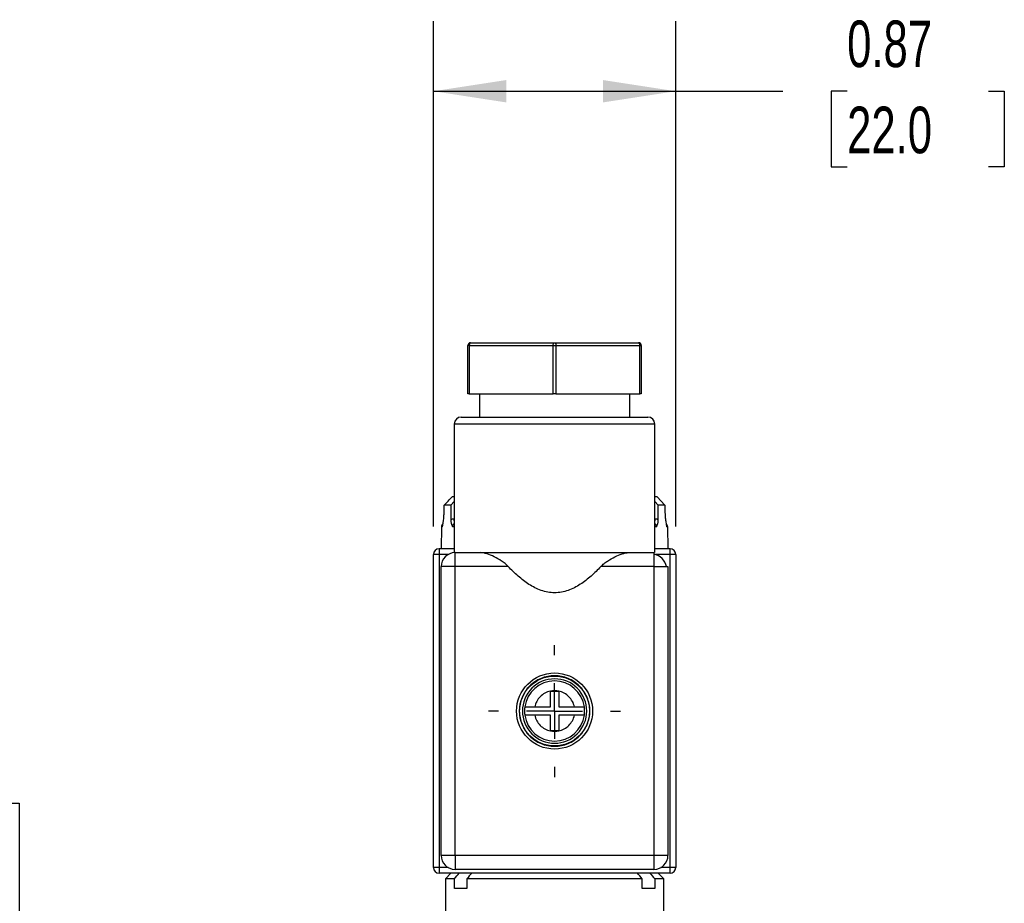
# Model space of a CAD drawing. Header units: inches. Extents: x 0.5 to 21.5, y 0.5 to 16.5.
# Tile 4 of 23: x 4 to 7.5, y 8.1 to 11.3. Entities that reach past the tile are written whole.
import ezdxf

# ---------------------------------------------------------------- set-up
doc = ezdxf.new("R2010")
doc.units = ezdxf.units.IN
doc.header["$LTSCALE"] = 2
doc.header["$MEASUREMENT"] = 0
doc.linetypes.add('CENTERX2', pattern=[0.8, 0.5, -0.1, 0.1, -0.1])
doc.layers.add('CENTER', color=40, linetype='CENTERX2')
doc.layers.add('DIMENSIONS', color=140, linetype='Continuous', lineweight=25)
doc.styles.add('SLDTEXTSTYLE0', font='TXT', dxfattribs={"width": 0.7})
doc.dimstyles.new('SLDDIMSTYLE0', dxfattribs={"dimtxt": 0.169922, "dimasz": 0.26, "dimexe": 0, "dimexo": 0.0625, "dimgap": 0.04248, "dimtad": 0, "dimtih": 1, "dimtoh": 1, "dimrnd": 1e-09, "dimdsep": 46, "dimtxsty": 'SLDTEXTSTYLE0', "dimsah": 1, "dimcen": 0.09, "dimadec": 0, "dimazin": 2, "dimtfac": 1, "dimtofl": 0, "dimtmove": 0, "dimatfit": 3, "dimfxl": 0, "dimfrac": 2, "dimtolj": 1, "dimtzin": 12, "dimarcsym": 0})

# ---------------------------------------------------------------- blocks, each defined once
blk = doc.blocks.new('_D')
at = {"layer": 'DIMENSIONS'}
for p, q in [((5.5, 9.4503), (5.5, 11.257)), ((6.366, 9.4503), (6.366, 11.257)), ((5.5, 11.007), (6.366, 11.007)), ((6.366, 11.007), (6.7488, 11.007)), ((6.9791, 11.007), (6.922, 11.007)), ((6.922, 11.007), (6.922, 10.737)), ((7.484, 11.007), (7.5411, 11.007)), ((7.5411, 11.007), (7.5411, 10.737)), ((6.922, 10.737), (6.9791, 10.737)), ((7.5411, 10.737), (7.484, 10.737))]:
    blk.add_line(p, q, dxfattribs=at)
for points in [[(5.5, 11.007), (5.76, 10.967), (5.76, 11.047)], [(6.366, 11.007), (6.106, 11.047), (6.106, 10.967)]]:
    blk.add_solid(points, dxfattribs=at)
at = {"layer": 'DIMENSIONS', "char_height": 0.16667, "attachment_point": 1, "style": 'SLDTEXTSTYLE0'}
for s, insert in [('0.87', (6.9791, 11.2599)), ('22.0', (6.9791, 10.9518))]:
    blk.add_mtext(s, dxfattribs=dict(at, insert=insert))
blk = doc.blocks.new('_D_1')
at = {"layer": 'DIMENSIONS'}
for p, q in [((2.707, 8.4612), (2.6499, 8.4612)), ((2.6499, 8.4612), (2.6499, 8.1912)), ((3.2119, 8.4612), (3.269, 8.4612)), ((3.269, 8.4612), (3.269, 8.1912)), ((3.5183, 8.4612), (4.0183, 8.4612)), ((4.0183, 8.4612), (4.0183, 7.9008)), ((2.6499, 8.1912), (2.707, 8.1912)), ((3.269, 8.1912), (3.2119, 8.1912)), ((5.02, 7.9008), (3.7683, 7.9008)), ((4.0183, 7.9008), (4.0183, 7.0473)), ((5.636, 7.0473), (3.7683, 7.0473))]:
    blk.add_line(p, q, dxfattribs=at)
for points in [[(4.0183, 7.9008), (3.9783, 7.6408), (4.0583, 7.6408)], [(4.0183, 7.0473), (4.0583, 7.3073), (3.9783, 7.3073)]]:
    blk.add_solid(points, dxfattribs=at)
at = {"layer": 'DIMENSIONS', "char_height": 0.16667, "attachment_point": 1, "style": 'SLDTEXTSTYLE0'}
for s, insert in [('0.85', (2.707, 8.7141)), ('21.7', (2.707, 8.406))]:
    blk.add_mtext(s, dxfattribs=dict(at, insert=insert))
blk = doc.blocks.new('SW_CENTERMARKSYMBOL_0')
at = {"layer": 'CENTER', "color": 0}
for p, q in [((0, 0.2), (0, 0.236)), ((0, 0), (0, 0.1)), ((-0.2, 0), (-0.236, 0)), ((0, 0), (-0.1, 0)), ((0, 0), (0, -0.1)), ((0, 0), (0.1, 0)), ((0.2, 0), (0.236, 0)), ((0, -0.2), (0, -0.236))]:
    blk.add_line(p, q, dxfattribs=at)

msp = doc.modelspace()

# ---------------------------------------------------------------- linework, layer by layer
for p, q in [((5.633, 10.1075), (5.933, 10.1075)), ((5.933, 10.1075), (6.233, 10.1075)), ((5.628, 10.0975), (5.623, 10.0975)), ((5.623, 9.9245), (5.623, 10.0975)), ((5.628, 10.0975), (5.928, 10.0975)), ((5.628, 10.0975), (5.628, 9.9245)), ((5.928, 10.0975), (5.938, 10.0975)), ((5.928, 9.9245), (5.928, 10.0975)), ((5.938, 10.0975), (5.938, 9.9245)), ((5.938, 10.0975), (6.238, 10.0975)), ((6.238, 9.9245), (6.238, 10.0975)), ((6.238, 10.0975), (6.243, 10.0975)), ((6.243, 10.0975), (6.243, 9.9245)), ((5.628, 9.9245), (5.623, 9.9245)), ((5.628, 9.9245), (5.928, 9.9245)), ((5.664, 9.9245), (5.664, 9.8418)), ((5.938, 9.9245), (5.928, 9.9245)), ((5.938, 9.9245), (6.238, 9.9245)), ((6.202, 9.8418), (6.202, 9.9245)), ((6.243, 9.9245), (6.238, 9.9245)), ((5.5745, 9.8168), (5.5745, 9.3568)), ((5.933, 9.8168), (5.5745, 9.8168)), ((6.2915, 9.8168), (5.933, 9.8168)), ((6.2915, 9.3568), (6.2915, 9.8168)), ((5.5745, 9.5563), (5.5667, 9.5563)), ((6.2993, 9.5563), (6.2915, 9.5563)), ((6.2993, 9.5563), (6.3273, 9.5263)), ((5.5382, 9.504), (5.5387, 9.5263)), ((5.5624, 9.5263), (5.5387, 9.5263)), ((5.5624, 9.5263), (5.5619, 9.4751)), ((5.5745, 9.5401), (5.5624, 9.5263)), ((6.3036, 9.5263), (6.2915, 9.5401)), ((6.304, 9.4751), (6.3036, 9.5263)), ((6.3273, 9.5263), (6.3036, 9.5263)), ((6.3273, 9.5263), (6.3277, 9.504)), ((5.5733, 9.4781), (5.5745, 9.4781)), ((6.2915, 9.4781), (6.2927, 9.4781)), ((5.5283, 9.4486), (5.527, 9.3703)), ((5.5316, 9.4486), (5.5283, 9.4486)), ((5.5745, 9.4486), (5.5685, 9.4486)), ((6.2975, 9.4486), (6.2915, 9.4486)), ((6.3376, 9.4486), (6.3343, 9.4486)), ((6.339, 9.3703), (6.3376, 9.4486)), ((5.52, 9.3703), (5.52, 9.3503)), ((5.5745, 9.3703), (5.52, 9.3703)), ((6.346, 9.3703), (6.2915, 9.3703)), ((6.346, 9.3503), (6.346, 9.3703)), ((5.5, 8.2303), (5.5, 9.3503)), ((5.52, 9.3503), (5.5, 9.3503)), ((5.52, 9.3503), (5.52, 8.2303)), ((5.5528, 9.3503), (5.52, 9.3503)), ((5.5775, 9.3068), (5.5775, 9.3568)), ((5.5775, 9.3568), (5.668, 9.3568)), ((5.668, 9.3568), (6.1979, 9.3568)), ((6.1979, 9.3568), (6.2885, 9.3568)), ((6.2885, 9.3568), (6.2885, 9.3516)), ((6.2885, 9.3516), (6.2885, 9.3068)), ((6.346, 9.3503), (6.2933, 9.3503)), ((6.346, 8.2303), (6.346, 9.3503)), ((6.366, 9.3503), (6.346, 9.3503)), ((6.366, 9.3503), (6.366, 8.2303)), ((5.5775, 9.3068), (5.5275, 9.3068)), ((5.5275, 8.2738), (5.5275, 9.3068)), ((5.5775, 8.2738), (5.5775, 9.3068)), ((5.7675, 9.3068), (5.5775, 9.3068)), ((6.2885, 9.3068), (6.0984, 9.3068)), ((6.2885, 9.3068), (6.2885, 8.2738)), ((6.2885, 9.3068), (6.3332, 9.3068)), ((6.3332, 9.3068), (6.3385, 9.3068)), ((6.3385, 9.3068), (6.3385, 8.2738)), ((5.918, 8.8053), (5.918, 8.8613)), ((5.918, 8.8613), (5.948, 8.8613)), ((5.948, 8.8613), (5.948, 8.8053)), ((5.862, 8.8053), (5.918, 8.8053)), ((5.948, 8.8053), (6.0039, 8.8053)), ((5.918, 8.7753), (5.862, 8.7753)), ((5.918, 8.7194), (5.918, 8.7753)), ((6.0039, 8.7753), (5.948, 8.7753)), ((5.948, 8.7753), (5.948, 8.7194)), ((5.948, 8.7194), (5.918, 8.7194)), ((5.5775, 8.2738), (5.5275, 8.2738)), ((5.5775, 8.2738), (5.5775, 8.2238)), ((6.2885, 8.2738), (5.5775, 8.2738)), ((6.2885, 8.2738), (6.2885, 8.2238)), ((6.3385, 8.2738), (6.2885, 8.2738)), ((5.52, 8.2303), (5.5, 8.2303)), ((5.52, 8.2303), (5.52, 8.2103)), ((5.5528, 8.2303), (5.52, 8.2303)), ((6.346, 8.2103), (5.52, 8.2103)), ((5.5625, 8.2103), (5.5425, 8.1903)), ((6.2885, 8.2238), (5.5775, 8.2238)), ((6.3235, 8.1903), (6.3035, 8.2103)), ((6.346, 8.2303), (6.3131, 8.2303)), ((6.366, 8.2303), (6.346, 8.2303)), ((6.346, 8.2103), (6.346, 8.2303)), ((5.5425, 8.1903), (5.5425, 7.8683)), ((5.5747, 8.1903), (5.5425, 8.1903)), ((5.5747, 8.1553), (5.5747, 8.1903)), ((5.6192, 8.1903), (5.6192, 8.1553)), ((6.2467, 8.1903), (5.6192, 8.1903)), ((6.2467, 8.1553), (6.2467, 8.1903)), ((6.2912, 8.1903), (6.2912, 8.1553)), ((6.3235, 8.1903), (6.2912, 8.1903)), ((6.3235, 7.8683), (6.3235, 8.1903)), ((5.6192, 8.1553), (5.5747, 8.1553)), ((6.2912, 8.1553), (6.2467, 8.1553))]:
    msp.add_line(p, q)
at = {"flags": 128}
for points in [[(5.633, 10.1075), (5.632, 10.1074), (5.6311, 10.1068), (5.6302, 10.1059), (5.6294, 10.1046), (5.6288, 10.1031), (5.6284, 10.1014), (5.6281, 10.0995), (5.628, 10.0975)], [(5.928, 10.0975), (5.9281, 10.0995), (5.9284, 10.1014), (5.9288, 10.1031), (5.9294, 10.1046), (5.9302, 10.1059), (5.9311, 10.1068), (5.932, 10.1074), (5.933, 10.1075)], [(5.933, 10.1075), (5.9339, 10.1074), (5.9349, 10.1068), (5.9358, 10.1059), (5.9365, 10.1046), (5.9371, 10.1031), (5.9376, 10.1014), (5.9379, 10.0995), (5.938, 10.0975)], [(6.238, 10.0975), (6.2379, 10.0995), (6.2376, 10.1014), (6.2371, 10.1031), (6.2365, 10.1046), (6.2358, 10.1059), (6.2349, 10.1068), (6.2339, 10.1074), (6.233, 10.1075)]]:
    msp.add_lwpolyline(points, dxfattribs=at)
for radius in [0.136, 0.125]:
    msp.add_circle((5.933, 8.7903), radius)
for centre, radius, start, end in [((5.633, 10.0975), 0.01, 90, 180), ((6.233, 10.0975), 0.01, 0, 90), ((5.5995, 9.8168), 0.025, 90, 180), ((6.2665, 9.8168), 0.025, 0, 90), ((5.5433, 9.4483), 0.015, 129.5687, 179), ((6.3226, 9.4483), 0.015, 1, 50.8648), ((5.52, 9.3503), 0.02, 90, 180), ((6.346, 9.3503), 0.02, 0, 90), ((5.5775, 9.3068), 0.05, 90, 180), ((6.2765, 9.2956), 0.0573, 44.5103, 77.9391), ((6.2772, 9.2949), 0.0573, 12.0609, 45.4897), ((5.933, 8.7903), 0.1075, 8.0209, 171.9791), ((5.933, 8.7903), 0.1075, 188.0209, 351.9791), ((5.5775, 8.2738), 0.05, 180, 270), ((6.2885, 8.2738), 0.05, 270, 0), ((5.52, 8.2303), 0.02, 180, 270), ((6.346, 8.2303), 0.02, 270, 0)]:
    msp.add_arc(centre, radius, start, end)
for points, knots in [([(5.5995, 9.8418), (5.5995, 9.8418), (5.6346, 9.8418), (5.7597, 9.8418), (5.8445, 9.8418), (6.0214, 9.8418), (6.1063, 9.8418), (6.2313, 9.8418), (6.2665, 9.8418), (6.2665, 9.8418)], [0, 0, 0, 0, 0.25, 0.25, 0.5, 0.5, 0.75, 0.75, 1, 1, 1, 1]), ([(5.5316, 9.4486), (5.5319, 9.4495), (5.5323, 9.4513), (5.5329, 9.4543), (5.5336, 9.4577), (5.5342, 9.4613), (5.5349, 9.4652), (5.5357, 9.4704), (5.5365, 9.4772), (5.5373, 9.4858), (5.538, 9.4948), (5.5381, 9.5009), (5.5382, 9.504)], [0, 0, 0, 0, 0.077744, 0.154207, 0.229839, 0.305102, 0.380468, 0.456407, 0.592675, 0.728402, 0.864709, 1, 1, 1, 1]), ([(5.5619, 9.4751), (5.5629, 9.4755), (5.5647, 9.4765), (5.5675, 9.4774), (5.5704, 9.478), (5.5723, 9.478), (5.5733, 9.4781)], [0, 0, 0, 0, 0.25683, 0.507105, 0.753794, 1, 1, 1, 1]), ([(5.5619, 9.4751), (5.5619, 9.4743), (5.562, 9.4726), (5.5621, 9.4701), (5.5624, 9.4676), (5.5629, 9.465), (5.5634, 9.4625), (5.5641, 9.4598), (5.565, 9.457), (5.566, 9.4545), (5.5671, 9.4517), (5.5679, 9.4499), (5.5685, 9.4486)], [0, 0, 0, 0, 0.077222, 0.156346, 0.238508, 0.324721, 0.415868, 0.512693, 0.625429, 0.755266, 0.832224, 1, 1, 1, 1]), ([(5.5745, 9.4707), (5.5743, 9.4713), (5.5735, 9.4734), (5.5734, 9.4761), (5.5733, 9.4781)], [0, 0, 0, 0, 0.2628687, 1, 1, 1, 1]), ([(6.2927, 9.4781), (6.2926, 9.4761), (6.2925, 9.4734), (6.2917, 9.4713), (6.2915, 9.4707)], [0, 0, 0, 0, 0.737131, 1, 1, 1, 1]), ([(6.2927, 9.4781), (6.2936, 9.478), (6.2956, 9.478), (6.2984, 9.4774), (6.3013, 9.4765), (6.3031, 9.4755), (6.304, 9.4751)], [0, 0, 0, 0, 0.246206, 0.492895, 0.74317, 1, 1, 1, 1]), ([(6.2975, 9.4486), (6.298, 9.4499), (6.2988, 9.4517), (6.3, 9.4545), (6.3009, 9.457), (6.3021, 9.4606), (6.3031, 9.4648), (6.3039, 9.4699), (6.304, 9.4734), (6.304, 9.4751)], [0, 0, 0, 0, 0.16789, 0.244907, 0.374839, 0.487651, 0.675587, 0.843844, 1, 1, 1, 1]), ([(6.3277, 9.504), (6.3278, 9.5025), (6.3278, 9.4994), (6.328, 9.4948), (6.3283, 9.4903), (6.3287, 9.4844), (6.3294, 9.4772), (6.3305, 9.4689), (6.3317, 9.4611), (6.333, 9.4541), (6.3339, 9.4504), (6.3343, 9.4486)], [0, 0, 0, 0, 0.0677594, 0.1354027, 0.2033021, 0.2718261, 0.4075707, 0.543866, 0.695077, 0.8458778, 1, 1, 1, 1]), ([(5.5316, 9.4486), (5.5317, 9.4496), (5.5318, 9.4512), (5.5322, 9.4525), (5.5323, 9.453)], [0, 0, 0, 0, 0.647708, 1, 1, 1, 1]), ([(5.5685, 9.4486), (5.5686, 9.4505), (5.5689, 9.4534), (5.5704, 9.4568), (5.5721, 9.4593), (5.5736, 9.4605), (5.5745, 9.4611)], [0, 0, 0, 0, 0.368793, 0.563083, 0.763543, 1, 1, 1, 1]), ([(6.2975, 9.4486), (6.2973, 9.4505), (6.2971, 9.4534), (6.2955, 9.4568), (6.2939, 9.4593), (6.2923, 9.4605), (6.2915, 9.4611)], [0, 0, 0, 0, 0.36876, 0.563057, 0.76354, 1, 1, 1, 1]), ([(6.3343, 9.4486), (6.3342, 9.4496), (6.3342, 9.4512), (6.3338, 9.4525), (6.3336, 9.453)], [0, 0, 0, 0, 0.647654, 1, 1, 1, 1]), ([(5.7675, 9.3068), (5.7638, 9.3107), (5.7599, 9.3142), (5.7517, 9.3208), (5.7474, 9.3238), (5.7346, 9.3324), (5.7259, 9.3373), (5.7086, 9.346), (5.6999, 9.3496), (5.6833, 9.355), (5.6752, 9.3568), (5.668, 9.3568)], [0, 0, 0, 0, 0.125, 0.125, 0.25, 0.25, 0.5, 0.5, 0.75, 0.75, 1, 1, 1, 1]), ([(6.0984, 9.3068), (6.1021, 9.3107), (6.1061, 9.3142), (6.1143, 9.3208), (6.1185, 9.3238), (6.1314, 9.3324), (6.14, 9.3373), (6.1574, 9.346), (6.1661, 9.3496), (6.1826, 9.355), (6.1907, 9.3568), (6.1979, 9.3568)], [0, 0, 0, 0, 0.125, 0.125, 0.25, 0.25, 0.5, 0.5, 0.75, 0.75, 1, 1, 1, 1]), ([(6.0984, 9.3068), (6.0872, 9.295), (6.0757, 9.2836), (6.0513, 9.2623), (6.0386, 9.2524), (6.0113, 9.2348), (5.9966, 9.227), (5.9735, 9.219), (5.9656, 9.2168), (5.9494, 9.2139), (5.9412, 9.2132), (5.925, 9.2131), (5.9169, 9.2139), (5.9007, 9.2167), (5.8928, 9.2189), (5.8774, 9.2242), (5.8699, 9.2274), (5.8553, 9.2348), (5.8482, 9.2389), (5.8276, 9.2522), (5.8148, 9.2622), (5.7903, 9.2836), (5.7787, 9.295), (5.7675, 9.3068)], [0, 0, 0, 0, 0.125, 0.125, 0.25, 0.25, 0.375, 0.375, 0.4375, 0.4375, 0.5, 0.5, 0.5625, 0.5625, 0.625, 0.625, 0.6875, 0.6875, 0.75, 0.75, 0.875, 0.875, 1, 1, 1, 1]), ([(5.933, 8.9163), (5.9495, 8.9163), (5.966, 8.9131), (5.9964, 8.9004), (6.0104, 8.8911), (6.0337, 8.8678), (6.0431, 8.8538), (6.0557, 8.8233), (6.059, 8.8068), (6.059, 8.7738), (6.0557, 8.7574), (6.0431, 8.7269), (6.0337, 8.7129), (6.0104, 8.6896), (5.9964, 8.6802), (5.966, 8.6676), (5.9495, 8.6643), (5.9165, 8.6643), (5.9, 8.6676), (5.8695, 8.6802), (5.8555, 8.6896), (5.8322, 8.7129), (5.8229, 8.7269), (5.8103, 8.7574), (5.807, 8.7738), (5.807, 8.8068), (5.8103, 8.8233), (5.8229, 8.8538), (5.8322, 8.8678), (5.8555, 8.8911), (5.8695, 8.9004), (5.9, 8.9131), (5.9165, 8.9163), (5.933, 8.9163)], [0, 0, 0, 0, 0.0625, 0.0625, 0.125, 0.125, 0.1875, 0.1875, 0.25, 0.25, 0.3125, 0.3125, 0.375, 0.375, 0.4375, 0.4375, 0.5, 0.5, 0.5625, 0.5625, 0.625, 0.625, 0.6875, 0.6875, 0.75, 0.75, 0.8125, 0.8125, 0.875, 0.875, 0.9375, 0.9375, 1, 1, 1, 1]), ([(5.933, 8.9053), (5.9635, 8.9053), (5.9927, 8.8932), (6.0359, 8.8501), (6.048, 8.8208), (6.048, 8.7598), (6.0359, 8.7306), (5.9927, 8.6875), (5.9635, 8.6753), (5.9025, 8.6753), (5.8732, 8.6875), (5.8301, 8.7306), (5.818, 8.7598), (5.818, 8.8208), (5.8301, 8.8501), (5.8732, 8.8932), (5.9025, 8.9053), (5.933, 8.9053)], [0, 0, 0, 0, 0.125, 0.125, 0.25, 0.25, 0.375, 0.375, 0.5, 0.5, 0.625, 0.625, 0.75, 0.75, 0.875, 0.875, 1, 1, 1, 1]), ([(5.918, 8.8613), (5.9042, 8.8584), (5.8916, 8.8515), (5.8718, 8.8317), (5.8649, 8.8191), (5.862, 8.8053)], [0, 0, 0, 0, 0.5, 0.5, 1, 1, 1, 1]), ([(6.0039, 8.8053), (6.001, 8.8191), (5.9942, 8.8317), (5.9743, 8.8515), (5.9617, 8.8584), (5.948, 8.8613)], [0, 0, 0, 0, 0.5, 0.5, 1, 1, 1, 1]), ([(5.8265, 8.8053), (5.8263, 8.8033), (5.8258, 8.7994), (5.8255, 8.7933), (5.8255, 8.7873), (5.8258, 8.7813), (5.8263, 8.7773), (5.8265, 8.7753)], [0, 0, 0, 0, 0.200631, 0.400316, 0.599684, 0.799369, 1, 1, 1, 1]), ([(5.8265, 8.8053), (5.8266, 8.8053), (5.8266, 8.8053), (5.8272, 8.8053), (5.8282, 8.8053), (5.8294, 8.8053), (5.831, 8.8053), (5.8328, 8.8053), (5.8348, 8.8053), (5.8371, 8.8053), (5.8396, 8.8053), (5.8422, 8.8053), (5.8449, 8.8053), (5.8477, 8.8053), (5.8505, 8.8053), (5.8534, 8.8053), (5.8563, 8.8053), (5.8592, 8.8053), (5.8611, 8.8053), (5.862, 8.8053)], [0, 0, 0, 0, 0.066425, 0.131856, 0.196306, 0.259786, 0.322309, 0.383885, 0.444521, 0.504227, 0.563006, 0.620863, 0.677798, 0.733813, 0.788906, 0.843075, 0.896316, 0.948626, 1, 1, 1, 1]), ([(6.0039, 8.8053), (6.0051, 8.8053), (6.0077, 8.8053), (6.0114, 8.8053), (6.0152, 8.8053), (6.019, 8.8053), (6.0226, 8.8053), (6.026, 8.8053), (6.0292, 8.8053), (6.0321, 8.8053), (6.0346, 8.8053), (6.0367, 8.8053), (6.0382, 8.8053), (6.0392, 8.8053), (6.0394, 8.8053), (6.0394, 8.8053)], [0, 0, 0, 0, 0.067375, 0.136347, 0.206908, 0.279048, 0.352764, 0.428053, 0.504919, 0.583369, 0.663416, 0.745078, 0.828379, 0.913343, 1, 1, 1, 1]), ([(6.0394, 8.7753), (6.0397, 8.7773), (6.0402, 8.7813), (6.0405, 8.7873), (6.0405, 8.7933), (6.0402, 8.7994), (6.0397, 8.8033), (6.0394, 8.8053)], [0, 0, 0, 0, 0.200631, 0.400316, 0.599684, 0.799369, 1, 1, 1, 1]), ([(5.862, 8.7753), (5.8608, 8.7753), (5.8583, 8.7753), (5.8545, 8.7753), (5.8507, 8.7753), (5.847, 8.7753), (5.8434, 8.7753), (5.8399, 8.7754), (5.8367, 8.7754), (5.8338, 8.7754), (5.8313, 8.7754), (5.8293, 8.7754), (5.8277, 8.7753), (5.8267, 8.7753), (5.8266, 8.7753), (5.8265, 8.7753)], [0, 0, 0, 0, 0.067375, 0.136347, 0.206908, 0.279048, 0.352764, 0.428053, 0.504919, 0.583369, 0.663416, 0.745078, 0.828379, 0.913343, 1, 1, 1, 1]), ([(5.862, 8.7753), (5.8649, 8.7616), (5.8718, 8.749), (5.8916, 8.7291), (5.9042, 8.7223), (5.918, 8.7194)], [0, 0, 0, 0, 0.5, 0.5, 1, 1, 1, 1]), ([(5.948, 8.7194), (5.9617, 8.7223), (5.9743, 8.7291), (5.9942, 8.749), (6.001, 8.7616), (6.0039, 8.7753)], [0, 0, 0, 0, 0.5, 0.5, 1, 1, 1, 1]), ([(6.0394, 8.7753), (6.0394, 8.7753), (6.0393, 8.7753), (6.0387, 8.7753), (6.0378, 8.7754), (6.0365, 8.7754), (6.035, 8.7754), (6.0332, 8.7754), (6.0311, 8.7754), (6.0288, 8.7754), (6.0264, 8.7754), (6.0238, 8.7754), (6.0211, 8.7753), (6.0183, 8.7753), (6.0154, 8.7753), (6.0125, 8.7753), (6.0096, 8.7753), (6.0068, 8.7753), (6.0049, 8.7753), (6.0039, 8.7753)], [0, 0, 0, 0, 0.066425, 0.131856, 0.196306, 0.259786, 0.322309, 0.383885, 0.444521, 0.504227, 0.563006, 0.620863, 0.677798, 0.733813, 0.788906, 0.843075, 0.896316, 0.948626, 1, 1, 1, 1])]:
    msp.add_open_spline(points, degree=3, knots=knots)
for points in [[(5.5387, 9.5263), (5.548, 9.5364), (5.5573, 9.5464), (5.5667, 9.5563)], [(5.948, 8.8613), (5.9381, 8.8634), (5.9279, 8.8634), (5.918, 8.8613)], [(5.918, 8.7194), (5.9279, 8.7173), (5.9381, 8.7173), (5.948, 8.7194)], [(5.5747, 8.1903), (5.5806, 8.197), (5.5864, 8.2037), (5.5922, 8.2103)], [(5.6367, 8.2103), (5.6309, 8.2037), (5.6251, 8.197), (5.6192, 8.1903)], [(6.2467, 8.1903), (6.2409, 8.197), (6.2351, 8.2037), (6.2293, 8.2103)], [(6.2738, 8.2103), (6.2796, 8.2037), (6.2854, 8.197), (6.2912, 8.1903)]]:
    msp.add_open_spline(points, degree=3)

# ---------------------------------------------------------------- block references
at = {"layer": 'CENTER'}
msp.add_blockref('SW_CENTERMARKSYMBOL_0', (5.933, 8.7903), dxfattribs=at)

# ---------------------------------------------------------------- dimensions: what is measured, and where the dimension line sits
at = {"layer": 'DIMENSIONS'}
dim = msp.add_linear_dim(base=(6.366, 11.007), p1=(5.5, 9.3503), p2=(6.366, 9.3503), dimstyle='SLDDIMSTYLE0', dxfattribs=at)
dim.commit()
dim.dimension.update_dxf_attribs({"geometry": '_D', "text_midpoint": (7.2315, 11.007), "dimtype": 160})
dim = msp.add_linear_dim(base=(4.0183, 7.0473), p1=(5.12, 7.9008), p2=(5.736, 7.0473), angle=90, dimstyle='SLDDIMSTYLE0', dxfattribs=at)
dim.commit()
dim.dimension.update_dxf_attribs({"geometry": '_D_1', "text_midpoint": (4.0183, 8.4612), "dimtype": 160})

doc.saveas('drawing.dxf')
